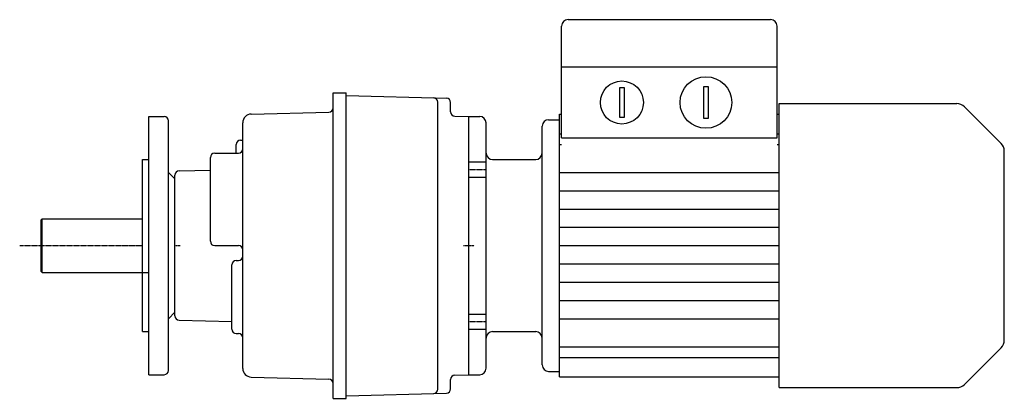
# Model space of a CAD drawing. Extents: x -60 to 397, y -71 to 105.
import ezdxf

# ---------------------------------------------------------------- set-up
doc = ezdxf.new("R2010")
doc.units = 0
doc.linetypes.add('DASHDOTTED', pattern=[0.55, 0.25, -0.15, 0, -0.15])
doc.linetypes.add('DASHED', pattern=[0.4, 0.25, -0.15])
for name, color, linetype in [('DIN-SL35', 5, 'DASHED'), ('DIN-SP35', 1, 'DASHDOTTED'), ('DIN-VL70', 7, 'CONTINUOUS')]:
    doc.layers.add(name, color=color, linetype=linetype)

msp = doc.modelspace()

# ---------------------------------------------------------------- linework, layer by layer
at = {"layer": 'DIN-SL35'}
for p, q in [((148.5, 38.85534), (156.5, 38.85534)), ((148.5, 38.85534), (156.5, 38.85534)), ((148.5, 31.85534), (156.5, 31.85534)), ((148.5, 31.85534), (156.5, 31.85534)), ((148.5, -31.85534), (156.5, -31.85534)), ((148.5, -31.85534), (156.5, -31.85534)), ((148.5, -38.85534), (156.5, -38.85534)), ((148.5, -38.85534), (156.5, -38.85534))]:
    msp.add_line(p, q, dxfattribs=at)
at = {"layer": 'DIN-SP35'}
for p, q in [((148.5, 35.35534), (156.5, 35.35534)), ((148.5, 35.35534), (156.5, 35.35534)), ((148.5, 35.35534), (156.5, 35.35534)), ((148.5, 35.35534), (156.5, 35.35534)), ((-60, 0), (-3, 0)), ((12, -2.5), (12, 2.5)), ((12, 0), (14.5, 0)), ((146, 0), (151, 0)), ((148.5, -2.5), (148.5, 2.5)), ((148.5, -35.35534), (156.5, -35.35534)), ((148.5, -35.35534), (156.5, -35.35534))]:
    msp.add_line(p, q, dxfattribs=at)
at = {"layer": 'DIN-VL70'}
for p, q in [((191.5, 50), (191.5, 102)), ((194.5, 105), (288.5, 105)), ((291.5, 50), (291.5, 102)), ((191.5, 83), (291.5, 83)), ((218.5, 73.5), (220.5, 73.5)), ((218.5, 59.5), (218.5, 73.5)), ((220.5, 73.5), (220.5, 59.5)), ((257.5, 74), (259.5, 74)), ((257.5, 59), (257.5, 74)), ((259.5, 74), (259.5, 59)), ((85.5, 64.0474), (85.5, 71)), ((85.5, 71), (91.5, 71)), ((85.5, -71), (85.5, 71)), ((91.5, 69.76915), (91.5, 71)), ((91.5, -71), (91.5, 71)), ((91.5, 69.76915), (138.05232, 68.55097)), ((134, -66.70866), (134, 66.70866)), ((140, 62.17078), (140, 66.55165)), ((292.5, 0), (292.5, 66)), ((292.5, 66), (374.92893, 66)), ((378.46447, 64.53553), (395.53553, 47.46447)), ((0, 40), (0, 60)), ((0, 60), (7, 60)), ((0, 40), (0, 60)), ((0, 60), (7, 60)), ((47.39536, 61.10193), (83.55232, 62.04809)), ((141.94768, 60.17146), (148.5, 60)), ((148.5, 0), (148.5, 60)), ((148.5, 60), (153.5, 60)), ((190.5, -61), (190.5, 61)), ((190.5, 61), (191.5, 61)), ((220.5, 59.5), (218.5, 59.5)), ((291.5, 61), (292.5, 61)), ((292.5, 61), (292.5, 61)), ((9, 34), (9, 58)), ((9, 34), (9, 58)), ((43.5, 44.98), (43.5, 57.1033)), ((156.5, 43), (156.5, 57)), ((182.5, 43), (182.5, 55.5)), ((185.5, 58.5), (190.5, 58.5)), ((190.5, 0), (190.5, 58.5)), ((259.5, 59), (257.5, 59)), ((190.5, 52), (191.5, 52)), ((291.5, 52), (292.5, 52)), ((292.5, 52), (292.5, 52)), ((40.5, 42.98), (40.5, 47)), ((42.5, 49), (43.5, 49)), ((43.5, 49), (43.5, 49)), ((43.5, 44.98), (43.5, 49)), ((190.5, 47), (191.5, 47)), ((191.5, 50), (291.5, 50)), ((291.5, 47), (292.5, 47)), ((292.5, 47), (292.5, 47)), ((30.5, 42.98), (41.5, 42.98)), ((43.5, 44.98), (43.5, 44.98)), ((43.5, -2.02), (43.5, 44.98)), ((156.5, 0), (156.5, 43)), ((182.5, 0), (182.5, 43)), ((397, 0), (397, 43.92893)), ((-3, 0), (-3, 40)), ((-3, 40), (0, 40)), ((-3, 0), (-3, 40)), ((-3, 40), (0, 40)), ((0, 0), (0, 40)), ((0, 0), (0, 40)), ((28.5, 1.98), (28.5, 40.98)), ((159.5, 40), (179.5, 40)), ((9, 34), (12, 31)), ((9, 34), (12, 31)), ((9, 0), (9, 34)), ((9, 0), (9, 34)), ((12, 31), (12, 32.69267)), ((13.94768, 34.69198), (28.5, 35.07279)), ((190.5, 34), (292.5, 34)), ((292.5, 34), (292.5, 34)), ((12, 0), (12, 31)), ((12, 0), (12, 31)), ((190.5, 25.5), (292.5, 25.5)), ((292.5, 25.5), (292.5, 25.5)), ((190.5, 17), (292.5, 17)), ((292.5, 17), (292.5, 17)), ((-50, 12), (-49.5, 12.5)), ((-50, -12), (-50, 12)), ((-49.5, 12.5), (-3, 12.5)), ((-49.5, -12.5), (-49.5, 12.5)), ((190.5, 8.5), (292.5, 8.5)), ((292.5, 8.5), (292.5, 8.5)), ((-3, -40), (-3, 0)), ((0, -40), (0, 0)), ((9, -34), (9, 0)), ((12, -31), (12, 0)), ((12, -31), (12, 0)), ((148.5, -60), (148.5, 0)), ((156.5, -43), (156.5, 0)), ((182.5, -43), (182.5, 0)), ((190.5, -58.5), (190.5, 0)), ((190.5, 0), (292.5, 0)), ((292.5, -66), (292.5, 0)), ((397, -43.92893), (397, 0)), ((30.5, -0.02), (41.5, -0.02)), ((43.5, -6.92), (43.5, -0.02)), ((43.5, -2.02), (43.5, -2.02)), ((38.5, -38.92), (38.5, -8.92)), ((40.5, -6.92), (41.5, -6.92)), ((43.5, -4.92), (43.5, -4.92)), ((43.5, -42.92), (43.5, -4.92)), ((190.5, -8.5), (292.5, -8.5)), ((292.5, -8.5), (292.5, -8.5)), ((-50, -12), (-49.5, -12.5)), ((-49.5, -12.5), (-3, -12.5)), ((-3, -12.5), (0, -12.5)), ((190.5, -17), (292.5, -17)), ((292.5, -17), (292.5, -17)), ((190.5, -25.5), (292.5, -25.5)), ((292.5, -25.5), (292.5, -25.5)), ((9, -34), (12, -31)), ((12, -32.69267), (12, -31)), ((9, -58), (9, -34)), ((13.94768, -34.69198), (38.5, -35.33447)), ((190.5, -34), (292.5, -34)), ((292.5, -34), (292.5, -34)), ((-3, -40), (0, -40)), ((0, -60), (0, -40)), ((40.5, -40.92), (41.5, -40.92)), ((159.5, -40), (179.5, -40)), ((43.5, -57.1033), (43.5, -42.92)), ((43.5, -42.92), (43.5, -42.92)), ((156.5, -57), (156.5, -43)), ((182.5, -55.5), (182.5, -43)), ((190.5, -47), (292.5, -47)), ((292.5, -47), (292.5, -47)), ((378.46447, -64.53553), (395.53553, -47.46447)), ((190.5, -52), (292.5, -52)), ((292.5, -52), (292.5, -52)), ((185.5, -58.5), (190.5, -58.5)), ((0, -60), (7, -60)), ((47.39536, -61.10193), (83.55232, -62.04809)), ((140, -66.55165), (140, -62.17078)), ((141.94768, -60.17146), (148.5, -60)), ((148.5, -60), (153.5, -60)), ((190.5, -61), (292.5, -61)), ((292.5, -61), (292.5, -61)), ((85.5, -71), (85.5, -64.0474)), ((292.5, -66), (374.92893, -66)), ((85.5, -71), (91.5, -71)), ((91.5, -69.76915), (138.05232, -68.55097)), ((91.5, -71), (91.5, -69.76915))]:
    msp.add_line(p, q, dxfattribs=at)
for centre, radius in [((258.5, 66.5), 12), ((219.5, 66.5), 10)]:
    msp.add_circle(centre, radius, dxfattribs=at)
for centre, radius, start, end in [((194.5, 102), 3, 90, 180), ((288.5, 102), 3, 0, 90), ((132, 66.708659), 2, 0, 88.5), ((138, 66.551651), 2, 0, 88.5), ((83.5, 64.047404), 2, 271.5, 360), ((374.928932, 61), 5, 45, 90), ((7, 58), 2, 0, 90), ((7, 58), 2, 0, 90), ((47.5, 57.103303), 4, 91.5, 180), ((142, 62.170777), 2, 180, 268.5), ((153.5, 57), 3, 0, 90), ((185.5, 55.5), 3, 90, 180), ((42.5, 47), 2, 90, 180), ((392, 43.928932), 5, 0, 45), ((30.5, 40.98), 2, 90, 180), ((41.5, 44.98), 2, 270, 360), ((159.5, 43), 3, 180, 270), ((179.5, 43), 3, 270, 360), ((14, 32.692667), 2, 91.5, 180), ((30.5, 1.98), 2, 180, 270), ((41.5, -2.02), 2, 0, 90), ((40.5, -8.92), 2, 90, 180), ((41.5, -4.92), 2, 270, 360), ((14, -32.692667), 2, 180, 268.5), ((40.5, -38.92), 2, 180, 270), ((41.5, -42.92), 2, 0, 90), ((159.5, -43), 3, 90, 180), ((179.5, -43), 3, 0, 90), ((392, -43.928932), 5, 315, 360), ((7, -58), 2, 270, 360), ((47.5, -57.103303), 4, 180, 268.5), ((153.5, -57), 3, 270, 360), ((185.5, -55.5), 3, 180, 270), ((83.5, -64.047404), 2, 0, 88.5), ((142, -62.170777), 2, 91.5, 180), ((132, -66.708659), 2, 271.5, 360), ((138, -66.551651), 2, 271.5, 360), ((374.928932, -61), 5, 270, 315)]:
    msp.add_arc(centre, radius, start, end, dxfattribs=at)

doc.saveas('drawing.dxf')
